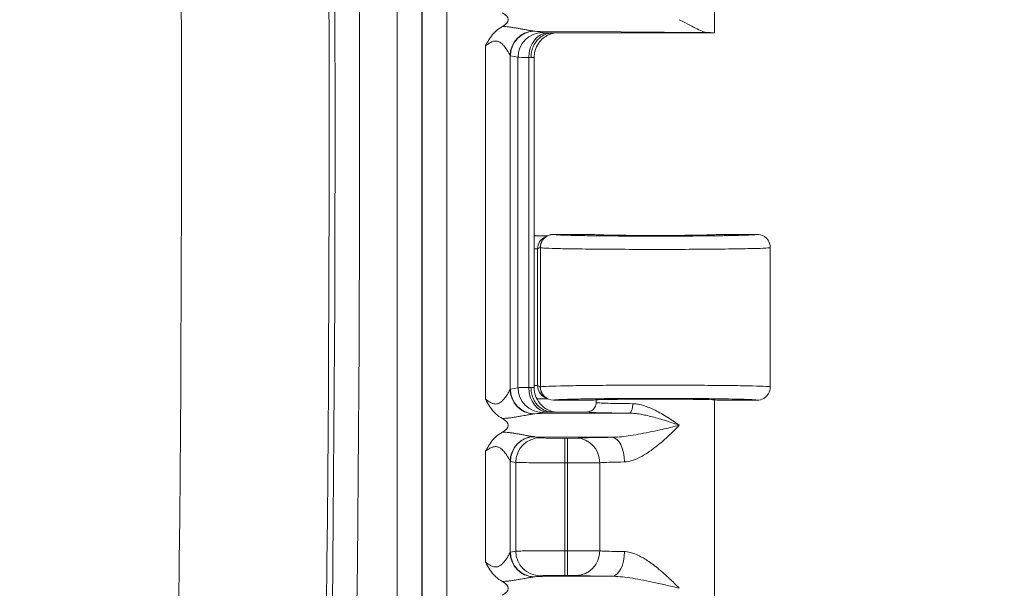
# Model space of a CAD drawing. Header units: inches. Extents: x 0 to 110, y 2 to 70.
# Tile 109 of 129: x 89.71 to 92.31, y 32.85 to 34.35. Entities that reach past the tile are written whole.
import ezdxf

# ---------------------------------------------------------------- set-up
doc = ezdxf.new("R2010")
doc.units = ezdxf.units.IN
doc.header["$LTSCALE"] = 3.25
doc.header["$MEASUREMENT"] = 0
for name, color, linetype, lineweight in [('Dimension (ANSI)', 7, 'Continuous', 9), ('Visible (ANSI)', 7, 'Continuous', 18), ('Visible Narrow (ANSI)', 7, 'Continuous', 5)]:
    doc.layers.add(name, color=color, linetype=linetype, lineweight=lineweight)
doc.styles.add('Note Text (ANSI)', font='arial.ttf')
doc.dimstyles.new('.XXX', dxfattribs={"dimscale": 3.25, "dimtxt": 0.095, "dimasz": 0.125, "dimexe": 0.1875, "dimexo": 0.125, "dimgap": 0.0625, "dimtad": 0, "dimtih": 1, "dimtoh": 1, "dimdec": 3, "dimrnd": 1e-08, "dimzin": 0, "dimdsep": 46, "dimtxsty": 'Note Text (ANSI)', "dimblk": 'Filled-1', "dimcen": 0.09, "dimdle": 0.45, "dimclrd": 256, "dimclre": 256, "dimclrt": 256, "dimadec": 0, "dimazin": 1, "dimtfac": 1.263158, "dimtofl": 0, "dimtmove": 0, "dimatfit": 3, "dimfxl": 1, "dimtolj": 1, "dimtzin": 4, "dimlwd": -1, "dimlwe": -1, "dimarcsym": 0})

# ---------------------------------------------------------------- blocks, each defined once
blk = doc.blocks.new('Filled-1')
at = {"color": 0}
for p, q in [((0, 0), (-1, 0.25)), ((-1, 0.25), (-1, -0.25)), ((-1, 0), (0, 0)), ((-1, -0.25), (0, 0))]:
    blk.add_line(p, q, dxfattribs=at)
at = {"color": 0, "flags": 128}
blk.add_lwpolyline([(-1, -0.25), (0, 0), (-1, 0.25), (-1, -0.25)], dxfattribs=at)
at = {"color": 0}
blk.add_solid([(-1, -0.25), (0, 0), (-1, 0.25), (-1, -0.25)], dxfattribs=at)
blk = doc.blocks.new('*D60')
at = {"layer": 'Defpoints', "color": 0, "transparency": 16777216}
for p in [(89.7069, 41.0811), (93.5097, 41.0811), (89.7069, 27.0561)]:
    blk.add_point(p, dxfattribs=at)
at = {"layer": 'Dimension (ANSI)', "transparency": 16777216}
for p, q in [((90.1132, 41.0811), (94.119, 41.0811)), ((93.5097, 40.6748), (93.5097, 34.4294)), ((93.5097, 27.4623), (93.5097, 33.7077)), ((90.1132, 27.0561), (94.119, 27.0561))]:
    blk.add_line(p, q, dxfattribs=at)
at = {"layer": 'Dimension (ANSI)', "transparency": 16777216, "xscale": 0.40625, "yscale": 0.40625, "zscale": 0.40625}
for p, rotation in [((93.5097, 41.0811), 90), ((93.5097, 27.0561), 270)]:
    blk.add_blockref('Filled-1', p, dxfattribs=dict(at, rotation=rotation))
at = {"layer": 'Dimension (ANSI)', "transparency": 16777216, "insert": (93.0032, 34.2263), "char_height": 0.30875, "attachment_point": 1, "style": 'Note Text (ANSI)'}
blk.add_mtext('\\A1;14.03', dxfattribs=at)

msp = doc.modelspace()

# ---------------------------------------------------------------- linework, layer by layer
at = {"layer": 'Visible (ANSI)'}
for p, q in [((91.5419, 34.8507), (91.5419, 34.3186)), ((91.0354, 34.3286), (91.0354, 34.3286)), ((91.0354, 34.3153), (91.0354, 34.3153)), ((91.0354, 34.3148), (91.0354, 34.3148)), ((91.1138, 34.3186), (91.5419, 34.3186)), ((91.0354, 34.2927), (91.0354, 34.2927)), ((91.0658, 33.3825), (91.0658, 34.2547)), ((91.1011, 33.7836), (91.0943, 33.7802)), ((91.1022, 33.7838), (91.1022, 33.7838)), ((91.2219, 33.7873), (91.1168, 33.7873)), ((91.6544, 33.7873), (91.5494, 33.7873)), ((91.6894, 33.7523), (91.6894, 33.3848)), ((91.0943, 33.357), (91.1011, 33.3535)), ((91.1022, 33.3533), (91.1022, 33.3533)), ((91.1168, 33.3498), (91.2219, 33.3498)), ((91.2294, 33.3507), (91.2294, 33.3436)), ((91.5419, 33.3507), (91.5419, 32.8186)), ((91.5494, 33.3498), (91.6544, 33.3498)), ((91.2044, 33.3186), (91.1138, 33.3186)), ((91.0086, 33.3041), (91.0086, 33.3041)), ((91.0354, 33.3085), (91.0354, 33.3085)), ((91.0354, 33.2586), (91.0354, 33.2586)), ((91.0354, 33.2453), (91.0354, 33.2453)), ((91.0354, 33.2448), (91.0354, 33.2448)), ((91.0354, 33.2308), (91.0354, 33.2308)), ((91.0354, 32.9064), (91.0354, 32.9063)), ((91.0086, 32.8741), (91.0086, 32.8741)), ((91.0354, 32.8785), (91.0354, 32.8785))]:
    msp.add_line(p, q, dxfattribs=at)
for centre, major_axis, ratio, start_param, end_param in [((90.9267, 34.3536), (0.0702, 0), 0.412637, 5.620548, 6.945529), ((91.3857, 34.3186), (-0.1562, 0), 0.017455, 3.133593, 3.630531), ((91.0706, 33.8186), (-0.0345, -0.0069), 0.996044, 1.238569, 1.281992), ((91.1168, 33.7523), (0, 0.035), 0.999239, 0, 1.570796), ((91.1099, 33.7489), (0.0313, 0.0158), 0.998382, 1.414946, 1.415858), ((91.3857, 33.7873), (0.1637, 0), 0.017455, 3.141593, 6.283185), ((91.0007, 33.3825), (0.0651, 0), 0.034919, 6.282941, 6.283169), ((91.1168, 33.3848), (0, -0.035), 0.999239, 4.712389, 6.283185), ((91.0706, 33.3186), (-0.0345, 0.0069), 0.996044, 5.903767, 5.903812), ((91.1099, 33.3883), (0.0314, -0.0155), 0.998401, 4.859074, 4.859978), ((91.3857, 33.3498), (0.1637, 0), 0.017455, 0, 3.141593), ((90.9267, 33.2836), (0.0702, 0), 0.412637, 5.620531, 6.945529), ((90.9267, 32.8536), (0.0702, 0), 0.412637, 5.620541, 6.945528)]:
    msp.add_ellipse(centre, major_axis=major_axis, ratio=ratio, start_param=start_param, end_param=end_param, dxfattribs=at)
for points, knots in [([(91.4491, 34.3536), (91.4639, 34.3461), (91.4788, 34.338), (91.5045, 34.3251), (91.5154, 34.3201), (91.5236, 34.3199)], [0.0000001, 0.0000001, 0.0000001, 0.0000001, 0.135667, 0.135667, 0.2691124, 0.2691124, 0.2691124, 0.2691124]), ([(90.9374, 34.285), (90.9375, 34.2851), (90.9375, 34.2852), (90.9417, 34.2932), (90.9476, 34.3044), (90.9616, 34.3211), (90.9699, 34.3293), (90.9821, 34.3357)], [-0.0007866, -0.0007866, -0.0007866, -0.0007866, 0, 0, 0.0682, 0.0682, 0.1139414, 0.1139414, 0.1139414, 0.1139414]), ([(91.0573, 34.2536), (91.0573, 34.2585), (91.0578, 34.2634), (91.0587, 34.2681), (91.0597, 34.2729), (91.0611, 34.2775), (91.0629, 34.2819), (91.0648, 34.2862), (91.067, 34.2904), (91.0697, 34.2941), (91.0723, 34.2979), (91.0753, 34.3013), (91.0786, 34.3044), (91.0819, 34.3074), (91.0854, 34.31), (91.0892, 34.3121), (91.093, 34.3142), (91.097, 34.3158), (91.1012, 34.3169), (91.1054, 34.318), (91.1098, 34.3186), (91.1138, 34.3186)], [0, 0, 0, 0, 0.142857, 0.142857, 0.142857, 0.285714, 0.285714, 0.285714, 0.428571, 0.428571, 0.428571, 0.571429, 0.571429, 0.571429, 0.714286, 0.714286, 0.714286, 0.857143, 0.857143, 0.857143, 1, 1, 1, 1]), ([(91.1195, 34.3186), (91.1184, 34.3184), (91.1171, 34.3182), (91.1144, 34.3175), (91.113, 34.3172), (91.1097, 34.3162), (91.1077, 34.3154), (91.1025, 34.3133), (91.0993, 34.3116), (91.0914, 34.3067), (91.087, 34.303), (91.0786, 34.2939), (91.0747, 34.2882), (91.069, 34.2758), (91.067, 34.269), (91.0659, 34.2597), (91.0658, 34.2572), (91.0658, 34.2547)], [0.1316796, 0.1316796, 0.1316796, 0.1316796, 0.1457616, 0.1457616, 0.157821, 0.157821, 0.1745702, 0.1745702, 0.2022536, 0.2022536, 0.2455216, 0.2455216, 0.2969201, 0.2969201, 0.3494626, 0.3494626, 0.3685719, 0.3685719, 0.3685719, 0.3685719]), ([(91.0673, 33.7837), (91.0679, 33.7837), (91.0684, 33.7836), (91.0689, 33.7836), (91.0695, 33.7836), (91.07, 33.7836), (91.0705, 33.7836)], [0, 0, 0, 0, 0.499997, 0.499997, 0.499997, 0.999994, 0.999994, 0.999994, 0.999994]), ([(91.0705, 33.7836), (91.0738, 33.7836), (91.077, 33.7836), (91.0802, 33.7836), (91.0814, 33.7836), (91.0825, 33.7836), (91.0837, 33.7836), (91.0866, 33.7836), (91.0896, 33.7837), (91.0925, 33.7837), (91.094, 33.7837), (91.0954, 33.7837), (91.0969, 33.7837), (91.0984, 33.7838), (91.0999, 33.7838), (91.1015, 33.7838)], [0, 0, 0, 0, 0.2460784, 0.2460784, 0.2460784, 0.3333333, 0.3333333, 0.3333333, 0.5568171, 0.5568171, 0.5568171, 0.6666667, 0.6666667, 0.6666667, 0.7847946, 0.7847946, 0.7847946, 0.7847946]), ([(91.6544, 33.7873), (91.6605, 33.7873), (91.6666, 33.7857), (91.6719, 33.7826), (91.6746, 33.7811), (91.6771, 33.7792), (91.6792, 33.7771), (91.6813, 33.775), (91.6832, 33.7725), (91.6847, 33.7698), (91.6878, 33.7645), (91.6894, 33.7584), (91.6894, 33.7523)], [0, 0, 0, 0, 0.333333, 0.333333, 0.333333, 0.499913, 0.499913, 0.499913, 0.666667, 0.666667, 0.666667, 1, 1, 1, 1]), ([(91.0573, 33.3836), (91.0573, 33.3788), (91.0578, 33.374), (91.0587, 33.3692), (91.0596, 33.3645), (91.061, 33.3599), (91.0629, 33.3555), (91.0647, 33.3511), (91.067, 33.3469), (91.0696, 33.3431), (91.0723, 33.3393), (91.0753, 33.3358), (91.0786, 33.3327), (91.0819, 33.3297), (91.0856, 33.3271), (91.0894, 33.325), (91.0932, 33.3229), (91.0973, 33.3212), (91.1013, 33.3202), (91.1054, 33.3191), (91.1094, 33.3186), (91.1138, 33.3186)], [0, 0, 0, 0, 0.142857, 0.142857, 0.142857, 0.285714, 0.285714, 0.285714, 0.428571, 0.428571, 0.428571, 0.571429, 0.571429, 0.571429, 0.714286, 0.714286, 0.714286, 0.857143, 0.857143, 0.857143, 1, 1, 1, 1]), ([(91.0658, 33.3825), (91.0658, 33.3754), (91.067, 33.3683), (91.0714, 33.3552), (91.0747, 33.3489), (91.083, 33.3379), (91.0881, 33.333), (91.0965, 33.3272), (91.0994, 33.3255), (91.1051, 33.3227), (91.108, 33.3216), (91.1126, 33.3201), (91.1145, 33.3196), (91.117, 33.319), (91.1178, 33.3189), (91.1188, 33.3187), (91.1191, 33.3186), (91.1195, 33.3186)], [0, 0, 0, 0, 0.0535092, 0.0535092, 0.1061141, 0.1061141, 0.1587022, 0.1587022, 0.1843408, 0.1843408, 0.2079812, 0.2079812, 0.2240232, 0.2240232, 0.2325133, 0.2325133, 0.2367907, 0.2367907, 0.2367907, 0.2367907]), ([(91.6894, 33.3848), (91.6894, 33.3787), (91.6878, 33.3726), (91.6847, 33.3673), (91.6832, 33.3647), (91.6813, 33.3622), (91.6792, 33.3601), (91.6771, 33.358), (91.6746, 33.356), (91.6719, 33.3545), (91.6666, 33.3515), (91.6605, 33.3498), (91.6544, 33.3498)], [0, 0, 0, 0, 0.333333, 0.333333, 0.333333, 0.500146, 0.500146, 0.500146, 0.666667, 0.666667, 0.666667, 1, 1, 1, 1]), ([(90.9821, 33.3014), (90.9757, 33.3048), (90.9697, 33.309), (90.9643, 33.3139), (90.9637, 33.3145), (90.9631, 33.3151), (90.9625, 33.3157), (90.9578, 33.3203), (90.9536, 33.3254), (90.9497, 33.3311), (90.949, 33.3321), (90.9483, 33.3332), (90.9476, 33.3343), (90.944, 33.3398), (90.9406, 33.3458), (90.9374, 33.3522)], [0, 0, 0, 0, 0.333333, 0.333333, 0.333333, 0.372441, 0.372441, 0.372441, 0.666667, 0.666667, 0.666667, 0.720949, 0.720949, 0.720949, 1, 1, 1, 1]), ([(91.1015, 33.3534), (91.0983, 33.3534), (91.0951, 33.3534), (91.0883, 33.3535), (91.0848, 33.3535), (91.0784, 33.3536), (91.0755, 33.3536), (91.0726, 33.3536)], [-0.08665838, -0.08665838, -0.08665838, -0.08665838, -0.057359, -0.057359, -0.0277862, -0.0277862, -0.00522877, -0.00522877, -0.00522877, -0.00522877]), ([(91.2044, 33.3186), (91.2088, 33.3186), (91.2132, 33.3197), (91.2169, 33.3219), (91.2188, 33.323), (91.2206, 33.3244), (91.2221, 33.3259), (91.2236, 33.3274), (91.225, 33.3292), (91.2261, 33.3311), (91.2283, 33.3349), (91.2294, 33.3392), (91.2294, 33.3436)], [0.0000005, 0.0000005, 0.0000005, 0.0000005, 0.3333333, 0.3333333, 0.3333333, 0.499387, 0.499387, 0.499387, 0.6666667, 0.6666667, 0.6666667, 0.9993274, 0.9993274, 0.9993274, 0.9993274]), ([(90.9374, 33.215), (90.9375, 33.2151), (90.9375, 33.2152), (90.9417, 33.2232), (90.9476, 33.2344), (90.9616, 33.2511), (90.9699, 33.2593), (90.9821, 33.2657)], [-0.0007866, -0.0007866, -0.0007866, -0.0007866, 0, 0, 0.0684868, 0.0684868, 0.1144379, 0.1144379, 0.1144379, 0.1144379]), ([(90.9821, 32.8714), (90.9757, 32.8748), (90.9697, 32.879), (90.9643, 32.8839), (90.9637, 32.8845), (90.9631, 32.8851), (90.9625, 32.8857), (90.9578, 32.8903), (90.9536, 32.8954), (90.9497, 32.9011), (90.949, 32.9021), (90.9483, 32.9032), (90.9476, 32.9043), (90.944, 32.9098), (90.9406, 32.9158), (90.9374, 32.9222)], [0, 0, 0, 0, 0.333333, 0.333333, 0.333333, 0.372434, 0.372434, 0.372434, 0.666667, 0.666667, 0.666667, 0.720942, 0.720942, 0.720942, 1, 1, 1, 1])]:
    msp.add_open_spline(points, degree=3, knots=knots, dxfattribs=at)
msp.add_open_spline([(91.0658, 34.2547), (91.0658, 34.2547), (91.0658, 34.2547), (91.0658, 34.2547)], degree=3, dxfattribs=at)
at = {"layer": 'Visible Narrow (ANSI)'}
for p, q in [((90.7038, 40.0481), (90.7038, 28.0891)), ((90.7688, 40.0481), (90.7688, 28.0891)), ((90.7698, 28.0882), (90.7698, 40.049)), ((90.8348, 28.0882), (90.8348, 40.049)), ((91.0677, 34.3235), (91.5236, 34.3199)), ((91.0677, 34.3235), (91.0878, 34.3195)), ((90.9374, 34.285), (90.9374, 33.3522)), ((91.0021, 34.259), (91.0021, 33.3782)), ((91.0029, 34.2585), (91.023, 34.2545)), ((91.023, 34.2545), (91.023, 33.3827)), ((91.0514, 34.2539), (91.0514, 33.3833)), ((91.1171, 33.7872), (91.1168, 33.7873)), ((91.0749, 33.7489), (91.0658, 33.7489)), ((91.0818, 33.7523), (91.0749, 33.7489)), ((91.0749, 33.3883), (91.0749, 33.7489)), ((91.0821, 33.7522), (91.0818, 33.7523)), ((91.0821, 33.7522), (91.0821, 33.385)), ((91.0029, 33.3787), (91.023, 33.3827)), ((91.0749, 33.3883), (91.0658, 33.3883)), ((91.0749, 33.3883), (91.0818, 33.3848)), ((91.0818, 33.3848), (91.0821, 33.385)), ((91.1168, 33.3498), (91.1171, 33.35)), ((91.0677, 33.3137), (91.0878, 33.3177)), ((91.0677, 33.3137), (91.3166, 33.3156)), ((91.0677, 33.2535), (91.2708, 33.2519)), ((91.0677, 33.2535), (91.0819, 33.2506)), ((91.1467, 33.1846), (91.1467, 33.2496)), ((91.1467, 33.2496), (91.1541, 33.2496)), ((91.1541, 33.1846), (91.1541, 33.2496)), ((90.9374, 33.215), (90.9374, 32.9222)), ((91.0021, 33.189), (91.0021, 32.9482)), ((91.0029, 33.1885), (91.0172, 33.1857)), ((91.0172, 33.1857), (91.0172, 32.9515)), ((91.1467, 33.1846), (91.1467, 32.9525)), ((91.1467, 33.1846), (91.1541, 33.1846)), ((91.1541, 33.1846), (91.1541, 32.9525)), ((91.2387, 33.1849), (91.2387, 32.9523)), ((91.0029, 32.9487), (91.0172, 32.9515)), ((91.1467, 32.9525), (91.1541, 32.9525)), ((91.1467, 32.8875), (91.1467, 32.9525)), ((91.1541, 32.8875), (91.1541, 32.9525)), ((91.0677, 32.8837), (91.0819, 32.8865)), ((91.0677, 32.8837), (91.2708, 32.8853)), ((91.1467, 32.8875), (91.1541, 32.8875))]:
    msp.add_line(p, q, dxfattribs=at)
for radius in [112.5149, 112.5304, 112.5954, 112.1249]:
    msp.add_arc((-21.9906, 34.0686), radius, 358.131383, 1.868617, dxfattribs=at)
for centre, major_axis, ratio, start_param, end_param in [((91.0669, 34.259), (0.0468, 0.0451), 0.992151, 0.842131, 2.370478), ((91.0677, 34.2585), (0.0127, 0.0637), 0.996044, 0.197689, 1.766964), ((91.0878, 34.2545), (0.0127, 0.0637), 0.996044, 0.197763, 1.766963), ((91.102, 34.2539), (0.0014, 0.065), 0.777978, 0.027774, 1.587614), ((91.0008, 34.2525), (0.065, 0), 0.03467, 0.516581, 0.67895), ((91.1099, 33.7489), (0.0313, 0.0158), 0.998382, 1.568223, 2.67581), ((91.1171, 33.7522), (0.0156, 0.0313), 0.999239, 0.46383, 2.034018), ((91.0026, 33.3764), (-0.00076, -0.00229), 0.543075, 3.441459, 3.99128), ((91.0669, 33.3782), (-0.0468, 0.0451), 0.992153, 0.771304, 2.29972), ((91.0677, 33.3787), (0.0127, -0.0637), 0.996044, 4.516222, 6.085497), ((91.1513, 33.3826), (-0.1288, 0), 0.008753, 5.600619, 6.195678), ((91.0878, 33.3827), (0.0127, -0.0637), 0.996044, 4.51622, 6.085475), ((91.0008, 33.3847), (0.065, 0), 0.035039, 5.604244, 5.76668), ((91.102, 33.3833), (0.0014, -0.065), 0.777979, 4.695572, 6.255395), ((91.0007, 33.3825), (0.0651, 0), 0.034919, 6.283169, 6.79973), ((91.1099, 33.3883), (0.0314, -0.0155), 0.998401, 3.599147, 4.7067), ((91.1171, 33.385), (0.0156, -0.0313), 0.999239, 4.249165, 5.818974), ((91.3166, 33.3406), (-0.0002, -0.025), 0.380987, 0.018874, 1.573522), ((91.0669, 33.189), (0.0468, 0.0451), 0.992151, 0.842131, 2.370478), ((91.0677, 33.1885), (0.0127, 0.0637), 0.996044, 0.197689, 1.766964), ((91.0819, 33.1857), (0.0127, 0.0637), 0.996044, 0.197737, 1.766966), ((91.1776, 33.1849), (-0.0031, 0.0649), 0.940262, 4.66704, 6.231911), ((91.2707, 33.1869), (-0.0007, 0.065), 0.519707, 4.707101, 6.262973), ((91.3857, 33.1836), (-0.1563, 0), 0.024701, 5.258729, 5.936285), ((91.0026, 32.9464), (-0.00076, -0.00229), 0.543075, 3.441459, 3.99128), ((91.0669, 32.9482), (-0.0468, 0.0451), 0.992153, 0.771304, 2.29972), ((91.0677, 32.9487), (0.0127, -0.0637), 0.996044, 4.516222, 6.085497), ((91.0819, 32.9515), (0.0127, -0.0637), 0.996044, 4.516219, 6.085428), ((91.1776, 32.9523), (-0.0031, -0.0649), 0.940262, 0.051276, 1.616146), ((91.2708, 32.9503), (-0.0007, -0.065), 0.519505, 0.020946, 1.576251)]:
    msp.add_ellipse(centre, major_axis=major_axis, ratio=ratio, start_param=start_param, end_param=end_param, dxfattribs=at)
for points in [[(90.9821, 34.3357), (90.9846, 34.3356), (90.9898, 34.3353), (90.9982, 34.3345), (91.0072, 34.3333), (91.0166, 34.3319), (91.0262, 34.3303), (91.0359, 34.3285), (91.0459, 34.3266), (91.056, 34.3248), (91.0619, 34.3239), (91.0647, 34.3237)], [(91.0021, 34.259), (91.0023, 34.2588), (91.0025, 34.2586), (91.0028, 34.2585), (91.0029, 34.2585)], [(91.0658, 33.7818), (91.0663, 33.7824), (91.0668, 33.7831), (91.0673, 33.7837)], [(91.6894, 33.7523), (91.6894, 33.7519), (91.6813, 33.751), (91.6457, 33.7498), (91.5895, 33.7488), (91.5171, 33.748), (91.4343, 33.7476), (91.3477, 33.7476), (91.2641, 33.748), (91.1901, 33.7487), (91.1316, 33.7496), (91.0932, 33.7508), (91.0831, 33.7517), (91.0821, 33.7522)], [(91.0821, 33.385), (91.0831, 33.3854), (91.0932, 33.3863), (91.1316, 33.3875), (91.1901, 33.3885), (91.2641, 33.3892), (91.3477, 33.3896), (91.4343, 33.3895), (91.5171, 33.3891), (91.5895, 33.3884), (91.6457, 33.3874), (91.6813, 33.3862), (91.6894, 33.3853), (91.6894, 33.3848)], [(91.2294, 33.3436), (91.2294, 33.3433), (91.2323, 33.3428), (91.2452, 33.3421), (91.2658, 33.3415), (91.2931, 33.341), (91.3148, 33.3407), (91.3262, 33.3406)], [(90.9821, 33.3014), (90.9877, 33.3017), (90.998, 33.3026), (91.0107, 33.3043), (91.0214, 33.306), (91.0306, 33.3077), (91.0386, 33.3091), (91.0454, 33.3104), (91.0512, 33.3115), (91.0561, 33.3123), (91.0605, 33.313), (91.0633, 33.3134), (91.0647, 33.3135)], [(90.9821, 33.2657), (90.9846, 33.2656), (90.9898, 33.2653), (90.9982, 33.2645), (91.0072, 33.2633), (91.0166, 33.2619), (91.0262, 33.2603), (91.0359, 33.2585), (91.0459, 33.2566), (91.056, 33.2548), (91.0619, 33.2539), (91.0647, 33.2537)], [(91.1776, 33.2499), (91.1834, 33.2502), (91.1981, 33.2507), (91.2301, 33.2514), (91.2563, 33.2517), (91.2708, 33.2519)], [(91.0021, 33.189), (91.0023, 33.1888), (91.0025, 33.1886), (91.0028, 33.1885), (91.0029, 33.1885)], [(91.0172, 33.1857), (91.0183, 33.1855), (91.0244, 33.1853), (91.0442, 33.185), (91.0729, 33.1848), (91.1081, 33.1846), (91.1338, 33.1846), (91.1467, 33.1846)], [(91.0172, 32.9515), (91.0183, 32.9516), (91.0244, 32.9518), (91.0442, 32.9521), (91.0729, 32.9524), (91.1081, 32.9525), (91.1338, 32.9525), (91.1467, 32.9525)], [(91.2387, 32.9523), (91.2428, 32.952), (91.2533, 32.9515), (91.2758, 32.9508), (91.2945, 32.9504), (91.3045, 32.9503)], [(90.9821, 32.8714), (90.9877, 32.8717), (90.998, 32.8726), (91.0107, 32.8743), (91.0214, 32.876), (91.0306, 32.8777), (91.0386, 32.8791), (91.0454, 32.8804), (91.0512, 32.8815), (91.0561, 32.8823), (91.0605, 32.883), (91.0633, 32.8834), (91.0647, 32.8835)], [(91.1776, 32.8873), (91.1834, 32.887), (91.1981, 32.8865), (91.2301, 32.8858), (91.2563, 32.8854), (91.2708, 32.8853)]]:
    msp.add_open_spline(points, degree=3, dxfattribs=at)
for points, knots in [([(91.0647, 34.3237), (91.0652, 34.3236), (91.0657, 34.3236), (91.0662, 34.3235), (91.0667, 34.3235), (91.0672, 34.3235), (91.0677, 34.3235)], [0.0001134, 0.0001134, 0.0001134, 0.0001134, 0.5, 0.5, 0.5, 1, 1, 1, 1]), ([(91.0878, 34.3195), (91.088, 34.3194), (91.0884, 34.3194), (91.0888, 34.3193), (91.0896, 34.3193), (91.0908, 34.3192), (91.0922, 34.3192), (91.0936, 34.3191), (91.0951, 34.319), (91.0969, 34.319), (91.0984, 34.3189), (91.1001, 34.3189), (91.102, 34.3189)], [0, 0, 0, 0, 0.1912749, 0.1912749, 0.1912749, 0.5, 0.5, 0.5, 0.7763274, 0.7763274, 0.7763274, 1, 1, 1, 1]), ([(91.102, 34.3189), (91.1041, 34.3188), (91.1077, 34.3187), (91.1122, 34.3186), (91.1138, 34.3186)], [0, 0, 0, 0, 0.5, 0.9999294, 0.9999294, 0.9999294, 0.9999294]), ([(90.9374, 34.285), (90.9391, 34.2863), (90.9425, 34.2887), (90.947, 34.2917), (90.9511, 34.294), (90.9549, 34.2957), (90.9584, 34.2968), (90.9619, 34.2974), (90.9654, 34.2974), (90.969, 34.2968), (90.9727, 34.2954), (90.9767, 34.293), (90.9809, 34.2897), (90.9852, 34.2853), (90.9893, 34.2802), (90.9933, 34.2745), (90.9971, 34.2685), (91.0003, 34.2626), (91.0018, 34.2597), (91.0021, 34.259)], [0, 0, 0, 0, 0.0588235, 0.1176471, 0.1764706, 0.2352941, 0.2941176, 0.3529412, 0.4117647, 0.4705882, 0.5294118, 0.5882353, 0.6470588, 0.7058824, 0.7647059, 0.8235294, 0.8823529, 0.9411765, 0.9999997, 0.9999997, 0.9999997, 0.9999997]), ([(91.023, 34.2545), (91.0241, 34.2544), (91.0302, 34.2542), (91.0433, 34.254), (91.0514, 34.2539)], [0.0000001, 0.0000001, 0.0000001, 0.0000001, 0.5, 0.9999998, 0.9999998, 0.9999998, 0.9999998]), ([(91.0573, 34.2536), (91.0602, 34.2537), (91.0644, 34.2541), (91.0658, 34.2545), (91.0658, 34.2547)], [0, 0, 0, 0, 0.5, 0.967262, 0.967262, 0.967262, 0.967262]), ([(91.6544, 33.7873), (91.6545, 33.7871), (91.6534, 33.7868), (91.6497, 33.7864), (91.6472, 33.7862), (91.6395, 33.7858), (91.6338, 33.7855), (91.6226, 33.7851), (91.6179, 33.785), (91.6032, 33.7845), (91.592, 33.7843), (91.5744, 33.784), (91.5692, 33.7839), (91.5486, 33.7836), (91.5318, 33.7834), (91.5095, 33.7832), (91.5051, 33.7831), (91.4802, 33.7829), (91.4585, 33.7828), (91.4336, 33.7827), (91.4309, 33.7827), (91.4037, 33.7826), (91.3786, 33.7826), (91.3535, 33.7827), (91.353, 33.7827), (91.3274, 33.7827), (91.3027, 33.7828), (91.2778, 33.783), (91.2762, 33.783), (91.2531, 33.7832), (91.233, 33.7834), (91.2117, 33.7837), (91.2086, 33.7838), (91.1898, 33.7841), (91.1757, 33.7844), (91.1602, 33.7848), (91.1568, 33.7849), (91.144, 33.7852), (91.1362, 33.7855), (91.1276, 33.786), (91.1253, 33.7861), (91.1198, 33.7866), (91.1177, 33.7869), (91.1171, 33.7872)], [0, 0, 0, 0, 0.04854, 0.04854, 0.090909, 0.090909, 0.147971, 0.147971, 0.181818, 0.181818, 0.246869, 0.246869, 0.272727, 0.272727, 0.345864, 0.345864, 0.363636, 0.363636, 0.444869, 0.444869, 0.454545, 0.454545, 0.543838, 0.543838, 0.545455, 0.545455, 0.636364, 0.636364, 0.642813, 0.642813, 0.727273, 0.727273, 0.741774, 0.741774, 0.818182, 0.818182, 0.840631, 0.840631, 0.909091, 0.909091, 0.940055, 0.940055, 1, 1, 1, 1]), ([(90.9374, 33.3522), (90.9421, 33.3487), (90.9464, 33.3457), (90.9505, 33.3435), (90.9545, 33.3414), (90.9585, 33.3401), (90.9621, 33.3398), (90.9657, 33.3395), (90.9689, 33.3402), (90.9717, 33.3414), (90.9746, 33.3426), (90.977, 33.3444), (90.9792, 33.3462), (90.9814, 33.348), (90.9833, 33.3499), (90.9851, 33.3519), (90.9868, 33.3538), (90.9883, 33.3557), (90.9897, 33.3575), (90.991, 33.3594), (90.9922, 33.3611), (90.9933, 33.3627), (90.9944, 33.3644), (90.9954, 33.3659), (90.9962, 33.3673), (90.9971, 33.3687), (90.9978, 33.37), (90.9984, 33.3711), (90.9991, 33.3723), (90.9996, 33.3733), (91.0001, 33.3742), (91.0006, 33.375), (91.001, 33.3758), (91.0013, 33.3765), (91.0017, 33.3772), (91.0019, 33.3778), (91.0021, 33.3782)], [0, 0, 0, 0, 0.0833333, 0.0833333, 0.0833333, 0.1666667, 0.1666667, 0.1666667, 0.25, 0.25, 0.25, 0.3333333, 0.3333333, 0.3333333, 0.4166667, 0.4166667, 0.4166667, 0.5, 0.5, 0.5, 0.5833333, 0.5833333, 0.5833333, 0.6666667, 0.6666667, 0.6666667, 0.75, 0.75, 0.75, 0.8333333, 0.8333333, 0.8333333, 0.9166667, 0.9166667, 0.9166667, 0.9999998, 0.9999998, 0.9999998, 0.9999998]), ([(91.1171, 33.35), (91.1177, 33.3503), (91.1198, 33.3506), (91.1253, 33.351), (91.1275, 33.3512), (91.1361, 33.3516), (91.144, 33.3519), (91.1568, 33.3523), (91.1602, 33.3524), (91.1757, 33.3528), (91.1898, 33.3531), (91.2086, 33.3534), (91.2117, 33.3534), (91.233, 33.3537), (91.2531, 33.3539), (91.2761, 33.3541), (91.2778, 33.3541), (91.3028, 33.3543), (91.3274, 33.3544), (91.353, 33.3545), (91.3534, 33.3545), (91.3786, 33.3545), (91.4037, 33.3545), (91.4309, 33.3545), (91.4336, 33.3545), (91.4584, 33.3544), (91.4802, 33.3542), (91.5051, 33.354), (91.5095, 33.354), (91.5318, 33.3538), (91.5486, 33.3536), (91.5692, 33.3533), (91.5744, 33.3532), (91.592, 33.3529), (91.6032, 33.3526), (91.6179, 33.3522), (91.6225, 33.3521), (91.6337, 33.3517), (91.6395, 33.3514), (91.6472, 33.3509), (91.6497, 33.3507), (91.6534, 33.3503), (91.6545, 33.3501), (91.6544, 33.3498)], [0, 0, 0, 0, 0.059826, 0.059826, 0.090909, 0.090909, 0.159284, 0.159284, 0.181818, 0.181818, 0.258129, 0.258129, 0.272727, 0.272727, 0.357091, 0.357091, 0.363636, 0.363636, 0.454545, 0.454545, 0.456068, 0.456068, 0.545455, 0.545455, 0.555039, 0.555039, 0.636364, 0.636364, 0.654046, 0.654046, 0.727273, 0.727273, 0.753042, 0.753042, 0.818182, 0.818182, 0.851942, 0.851942, 0.909091, 0.909091, 0.951373, 0.951373, 1, 1, 1, 1]), ([(91.3262, 33.3406), (91.33, 33.3406), (91.3341, 33.3402), (91.3384, 33.3396), (91.3426, 33.3389), (91.3471, 33.3379), (91.3517, 33.3366), (91.3563, 33.3353), (91.3611, 33.3336), (91.366, 33.3317), (91.371, 33.3298), (91.3761, 33.3276), (91.3813, 33.3251), (91.3866, 33.3226), (91.392, 33.3198), (91.3976, 33.3167), (91.4031, 33.3137), (91.4089, 33.3103), (91.4147, 33.3067), (91.4205, 33.3031), (91.4263, 33.2993), (91.4321, 33.2954), (91.4379, 33.2916), (91.4435, 33.2876), (91.4491, 33.2836)], [0.0000005, 0.0000005, 0.0000005, 0.0000005, 0.125, 0.125, 0.125, 0.25, 0.25, 0.25, 0.375, 0.375, 0.375, 0.5, 0.5, 0.5, 0.625, 0.625, 0.625, 0.75, 0.75, 0.75, 0.875, 0.875, 0.875, 1, 1, 1, 1]), ([(91.0647, 33.3135), (91.0652, 33.3135), (91.0662, 33.3136), (91.0672, 33.3137), (91.0677, 33.3137)], [0.0000519, 0.0000519, 0.0000519, 0.0000519, 0.5, 1, 1, 1, 1]), ([(91.0878, 33.3177), (91.0879, 33.3177), (91.088, 33.3177), (91.0882, 33.3178), (91.0887, 33.3178), (91.0893, 33.3179), (91.0901, 33.3179), (91.091, 33.318), (91.0921, 33.318), (91.0934, 33.3181), (91.0939, 33.3181), (91.0944, 33.3181), (91.0949, 33.3181), (91.0969, 33.3182), (91.0992, 33.3182), (91.102, 33.3183)], [0.0000003, 0.0000003, 0.0000003, 0.0000003, 0.1045314, 0.1045314, 0.1045314, 0.3333333, 0.3333333, 0.3333333, 0.5785846, 0.5785846, 0.5785846, 0.6666667, 0.6666667, 0.6666667, 1, 1, 1, 1]), ([(91.102, 33.3183), (91.1042, 33.3183), (91.108, 33.3184), (91.1123, 33.3185), (91.1138, 33.3186)], [0, 0, 0, 0, 0.5, 0.999921, 0.999921, 0.999921, 0.999921]), ([(91.2044, 33.3186), (91.2044, 33.3183), (91.2076, 33.3178), (91.2224, 33.3171), (91.2463, 33.3165), (91.2782, 33.316), (91.3031, 33.3157), (91.3166, 33.3156)], [0, 0, 0, 0, 0.2, 0.4, 0.6, 0.8, 0.9999989, 0.9999989, 0.9999989, 0.9999989]), ([(91.3166, 33.3156), (91.3205, 33.3156), (91.3246, 33.3154), (91.3289, 33.3151), (91.3332, 33.3147), (91.3377, 33.3141), (91.3425, 33.3134), (91.3473, 33.3127), (91.3522, 33.3118), (91.3574, 33.3107), (91.3626, 33.3097), (91.368, 33.3084), (91.3737, 33.307), (91.3793, 33.3056), (91.3851, 33.3041), (91.3912, 33.3023), (91.3973, 33.3006), (91.4036, 33.2987), (91.41, 33.2967), (91.4165, 33.2947), (91.4231, 33.2925), (91.4296, 33.2903), (91.435, 33.2885), (91.4403, 33.2867), (91.4456, 33.2848), (91.4468, 33.2844), (91.448, 33.284), (91.4491, 33.2836)], [0, 0, 0, 0, 0.125, 0.125, 0.125, 0.25, 0.25, 0.25, 0.375, 0.375, 0.375, 0.5, 0.5, 0.5, 0.625, 0.625, 0.625, 0.75, 0.75, 0.75, 0.875, 0.875, 0.875, 0.977202, 0.977202, 0.977202, 1, 1, 1, 1]), ([(91.2708, 33.2519), (91.277, 33.2519), (91.2837, 33.2522), (91.291, 33.2528), (91.2983, 33.2535), (91.3061, 33.2544), (91.3144, 33.2556), (91.3227, 33.2567), (91.3315, 33.2581), (91.3406, 33.2598), (91.3498, 33.2614), (91.3593, 33.2633), (91.369, 33.2653), (91.3787, 33.2673), (91.3886, 33.2694), (91.3982, 33.2716), (91.4054, 33.2732), (91.4125, 33.2748), (91.4192, 33.2764), (91.4214, 33.2769), (91.4236, 33.2774), (91.4258, 33.2779), (91.4343, 33.28), (91.442, 33.2818), (91.4491, 33.2836)], [0.0000141, 0.0000141, 0.0000141, 0.0000141, 0.1428571, 0.1428571, 0.1428571, 0.2857143, 0.2857143, 0.2857143, 0.4285714, 0.4285714, 0.4285714, 0.5714286, 0.5714286, 0.5714286, 0.7142857, 0.7142857, 0.7142857, 0.8213439, 0.8213439, 0.8213439, 0.8571429, 0.8571429, 0.8571429, 1, 1, 1, 1]), ([(91.3045, 33.1869), (91.3115, 33.187), (91.3264, 33.19), (91.3512, 33.2015), (91.3775, 33.2189), (91.4048, 33.2409), (91.4302, 33.2644), (91.4432, 33.2775), (91.4491, 33.2836)], [0.0000486, 0.0000486, 0.0000486, 0.0000486, 0.1666667, 0.3333333, 0.5, 0.6666667, 0.8333333, 1, 1, 1, 1]), ([(91.0647, 33.2537), (91.0652, 33.2536), (91.0657, 33.2536), (91.0662, 33.2535), (91.0667, 33.2535), (91.0672, 33.2535), (91.0677, 33.2535)], [0.0001134, 0.0001134, 0.0001134, 0.0001134, 0.5, 0.5, 0.5, 1, 1, 1, 1]), ([(91.0819, 33.2506), (91.0821, 33.2506), (91.0824, 33.2506), (91.0827, 33.2505), (91.0835, 33.2505), (91.0847, 33.2504), (91.0864, 33.2503), (91.0873, 33.2503), (91.0884, 33.2502), (91.0896, 33.2502), (91.0915, 33.2501), (91.0937, 33.2501), (91.0962, 33.25), (91.0981, 33.25), (91.1001, 33.2499), (91.1023, 33.2499), (91.1048, 33.2499), (91.1075, 33.2498), (91.1104, 33.2498), (91.1133, 33.2498), (91.1164, 33.2497), (91.1195, 33.2497), (91.1222, 33.2497), (91.125, 33.2497), (91.1277, 33.2497), (91.1316, 33.2496), (91.1355, 33.2496), (91.1395, 33.2496), (91.1419, 33.2496), (91.1442, 33.2496), (91.1467, 33.2496)], [0.0000002, 0.0000002, 0.0000002, 0.0000002, 0.061268, 0.061268, 0.061268, 0.2, 0.2, 0.2, 0.2782956, 0.2782956, 0.2782956, 0.4, 0.4, 0.4, 0.4935527, 0.4935527, 0.4935527, 0.6, 0.6, 0.6, 0.7087411, 0.7087411, 0.7087411, 0.8, 0.8, 0.8, 0.9259486, 0.9259486, 0.9259486, 1, 1, 1, 1]), ([(91.1541, 33.2496), (91.1545, 33.2496), (91.1548, 33.2496), (91.1552, 33.2496), (91.1574, 33.2496), (91.1596, 33.2496), (91.1617, 33.2496), (91.1625, 33.2496), (91.1633, 33.2496), (91.1641, 33.2496), (91.1657, 33.2497), (91.1671, 33.2497), (91.1685, 33.2497), (91.1697, 33.2497), (91.1708, 33.2497), (91.1718, 33.2497), (91.1726, 33.2497), (91.1733, 33.2498), (91.174, 33.2498), (91.1752, 33.2498), (91.1762, 33.2498), (91.177, 33.2499), (91.1772, 33.2499), (91.1774, 33.2499), (91.1776, 33.2499)], [0.0000003, 0.0000003, 0.0000003, 0.0000003, 0.0330973, 0.0330973, 0.0330973, 0.25, 0.25, 0.25, 0.3372236, 0.3372236, 0.3372236, 0.5, 0.5, 0.5, 0.6397703, 0.6397703, 0.6397703, 0.75, 0.75, 0.75, 0.9447869, 0.9447869, 0.9447869, 1, 1, 1, 1]), ([(90.9374, 33.215), (90.9391, 33.2163), (90.9425, 33.2187), (90.947, 33.2217), (90.9511, 33.224), (90.9549, 33.2257), (90.9584, 33.2268), (90.9619, 33.2274), (90.9654, 33.2274), (90.969, 33.2268), (90.9727, 33.2254), (90.9768, 33.223), (90.9809, 33.2196), (90.9852, 33.2153), (90.9894, 33.2102), (90.9933, 33.2045), (90.9971, 33.1985), (91.0003, 33.1926), (91.0018, 33.1897), (91.0021, 33.189)], [0, 0, 0, 0, 0.0588235, 0.1176471, 0.1764706, 0.2352941, 0.2941176, 0.3529412, 0.4117647, 0.4705882, 0.5294118, 0.5882353, 0.6470588, 0.7058824, 0.7647059, 0.8235294, 0.8823529, 0.9411765, 0.9999997, 0.9999997, 0.9999997, 0.9999997]), ([(91.1541, 33.1846), (91.1633, 33.1846), (91.1816, 33.1846), (91.2066, 33.1847), (91.2267, 33.1848), (91.2356, 33.1849), (91.2387, 33.1849)], [0, 0, 0, 0, 0.25, 0.5, 0.75, 0.9999975, 0.9999975, 0.9999975, 0.9999975]), ([(90.9374, 32.9222), (90.9421, 32.9187), (90.9464, 32.9157), (90.9505, 32.9135), (90.9545, 32.9114), (90.9585, 32.9101), (90.9621, 32.9098), (90.9657, 32.9095), (90.9689, 32.9102), (90.9717, 32.9114), (90.9746, 32.9126), (90.977, 32.9144), (90.9792, 32.9162), (90.9814, 32.918), (90.9833, 32.9199), (90.9851, 32.9219), (90.9868, 32.9238), (90.9883, 32.9257), (90.9897, 32.9275), (90.991, 32.9294), (90.9922, 32.9311), (90.9933, 32.9327), (90.9944, 32.9344), (90.9954, 32.9359), (90.9962, 32.9373), (90.9971, 32.9387), (90.9978, 32.94), (90.9984, 32.9411), (90.9991, 32.9423), (90.9996, 32.9433), (91.0001, 32.9442), (91.0006, 32.945), (91.001, 32.9458), (91.0013, 32.9465), (91.0017, 32.9472), (91.0019, 32.9478), (91.0021, 32.9482)], [0, 0, 0, 0, 0.0833333, 0.0833333, 0.0833333, 0.1666667, 0.1666667, 0.1666667, 0.25, 0.25, 0.25, 0.3333333, 0.3333333, 0.3333333, 0.4166667, 0.4166667, 0.4166667, 0.5, 0.5, 0.5, 0.5833333, 0.5833333, 0.5833333, 0.6666667, 0.6666667, 0.6666667, 0.75, 0.75, 0.75, 0.8333333, 0.8333333, 0.8333333, 0.9166667, 0.9166667, 0.9166667, 0.9999998, 0.9999998, 0.9999998, 0.9999998]), ([(91.1541, 32.9525), (91.1633, 32.9525), (91.1816, 32.9525), (91.2066, 32.9525), (91.2267, 32.9524), (91.2356, 32.9523), (91.2387, 32.9523)], [0, 0, 0, 0, 0.25, 0.5, 0.75, 0.9999953, 0.9999953, 0.9999953, 0.9999953]), ([(91.3045, 32.9503), (91.3053, 32.9503), (91.3061, 32.9502), (91.3069, 32.9502), (91.3127, 32.9498), (91.3188, 32.9486), (91.3251, 32.9465), (91.3273, 32.9458), (91.3295, 32.945), (91.3318, 32.9442), (91.337, 32.9421), (91.3423, 32.9396), (91.3477, 32.9367), (91.3515, 32.9347), (91.3552, 32.9325), (91.359, 32.9302), (91.3632, 32.9276), (91.3674, 32.9248), (91.3717, 32.9218), (91.377, 32.9181), (91.3824, 32.914), (91.3879, 32.9098), (91.3908, 32.9075), (91.3937, 32.9051), (91.3967, 32.9026), (91.4037, 32.8968), (91.4108, 32.8906), (91.418, 32.884), (91.4195, 32.8826), (91.4211, 32.8812), (91.4226, 32.8797), (91.4314, 32.8715), (91.4402, 32.8628), (91.4491, 32.8536)], [0.0000051, 0.0000051, 0.0000051, 0.0000051, 0.0205795, 0.0205795, 0.0205795, 0.1666667, 0.1666667, 0.1666667, 0.2168155, 0.2168155, 0.2168155, 0.3333333, 0.3333333, 0.3333333, 0.412642, 0.412642, 0.412642, 0.5, 0.5, 0.5, 0.6083856, 0.6083856, 0.6083856, 0.6666667, 0.6666667, 0.6666667, 0.80416, 0.80416, 0.80416, 0.8333333, 0.8333333, 0.8333333, 1, 1, 1, 1]), ([(91.0647, 32.8835), (91.0652, 32.8835), (91.0662, 32.8836), (91.0672, 32.8837), (91.0677, 32.8837)], [0.0000519, 0.0000519, 0.0000519, 0.0000519, 0.5, 1, 1, 1, 1]), ([(91.0819, 32.8865), (91.0822, 32.8866), (91.0825, 32.8866), (91.083, 32.8866), (91.0838, 32.8867), (91.0849, 32.8868), (91.0864, 32.8868), (91.0877, 32.8869), (91.0892, 32.8869), (91.0909, 32.887), (91.0925, 32.887), (91.0942, 32.8871), (91.0961, 32.8871), (91.0988, 32.8872), (91.1018, 32.8872), (91.105, 32.8873), (91.1067, 32.8873), (91.1085, 32.8873), (91.1103, 32.8874), (91.1145, 32.8874), (91.119, 32.8874), (91.1237, 32.8875), (91.125, 32.8875), (91.1263, 32.8875), (91.1276, 32.8875), (91.1332, 32.8875), (91.139, 32.8875), (91.145, 32.8875), (91.1456, 32.8875), (91.1461, 32.8875), (91.1467, 32.8875)], [0.0000003, 0.0000003, 0.0000003, 0.0000003, 0.0786405, 0.0786405, 0.0786405, 0.2, 0.2, 0.2, 0.3061283, 0.3061283, 0.3061283, 0.4, 0.4, 0.4, 0.5316009, 0.5316009, 0.5316009, 0.6, 0.6, 0.6, 0.7569927, 0.7569927, 0.7569927, 0.8, 0.8, 0.8, 0.9830421, 0.9830421, 0.9830421, 1, 1, 1, 1]), ([(91.1541, 32.8875), (91.1548, 32.8875), (91.1555, 32.8875), (91.1562, 32.8875), (91.158, 32.8875), (91.1598, 32.8875), (91.1616, 32.8875), (91.163, 32.8875), (91.1643, 32.8875), (91.1656, 32.8875), (91.1666, 32.8875), (91.1675, 32.8875), (91.1684, 32.8875), (91.1703, 32.8875), (91.1719, 32.8874), (91.1733, 32.8874), (91.1735, 32.8874), (91.1737, 32.8874), (91.1739, 32.8874), (91.1755, 32.8873), (91.1767, 32.8873), (91.1776, 32.8873)], [0.0000006, 0.0000006, 0.0000006, 0.0000006, 0.0666415, 0.0666415, 0.0666415, 0.25, 0.25, 0.25, 0.3938472, 0.3938472, 0.3938472, 0.5, 0.5, 0.5, 0.7176969, 0.7176969, 0.7176969, 0.75, 0.75, 0.75, 1, 1, 1, 1]), ([(91.2708, 32.8853), (91.2775, 32.8853), (91.2922, 32.8845), (91.3181, 32.8813), (91.3468, 32.8764), (91.3781, 32.8701), (91.4121, 32.8625), (91.4365, 32.8567), (91.4491, 32.8536)], [0.0000233, 0.0000233, 0.0000233, 0.0000233, 0.1666667, 0.3333333, 0.5, 0.6666667, 0.8333333, 1, 1, 1, 1])]:
    msp.add_open_spline(points, degree=3, knots=knots, dxfattribs=at)

# ---------------------------------------------------------------- dimensions: what is measured, and where the dimension line sits
at = {"layer": 'Dimension (ANSI)'}
dim = msp.add_linear_dim(base=(93.5096533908, 41.0810786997), p1=(89.7069426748, 27.0560786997), p2=(89.7069426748, 41.0810786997), angle=90, dimstyle='.XXX', override={"dimgap": 0.0625, "dimdec": 2, "dimtol": 0, "dimlim": 0, "dimtp": 0, "dimtm": 0, "dimtdec": 2, "dimatfit": 1}, dxfattribs=at)
dim.commit()
dim.dimension.update_dxf_attribs({"geometry": '*D60', "text_midpoint": (93.5096533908, 34.0685786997), "dimtype": 160})

doc.saveas('drawing.dxf')
